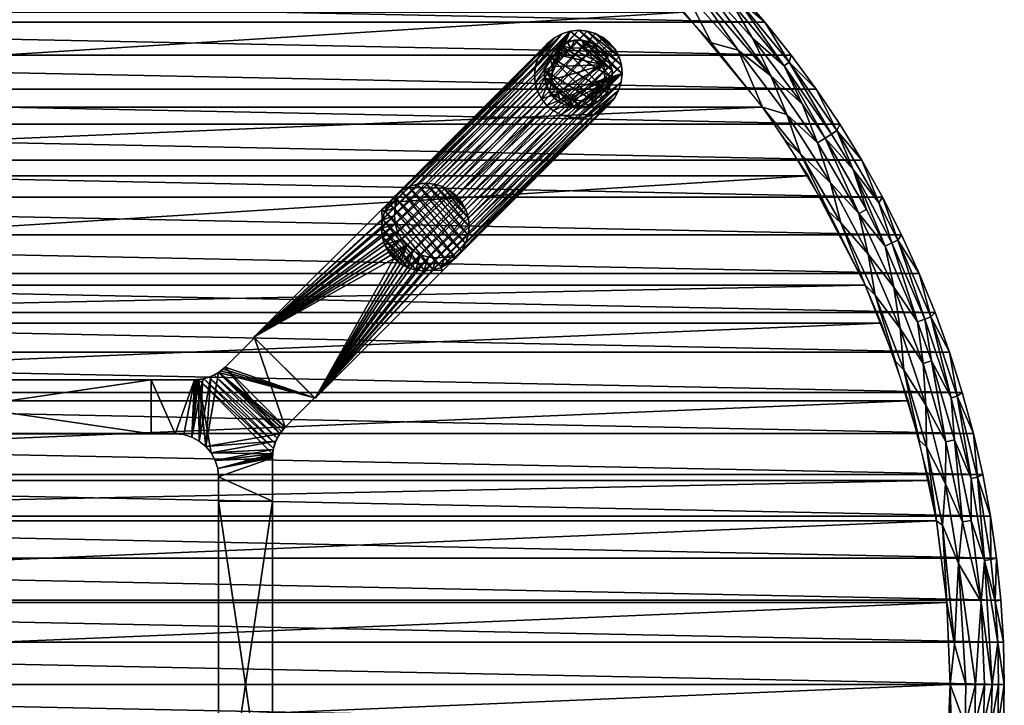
# Model space of a CAD drawing. Header units: inches. Extents: x -24 to 24, y -24 to 24.
# Tile 6 of 7: x 1.2 to 24, y -0.5 to 15.4. Entities that reach past the tile are written whole.
import ezdxf

# ---------------------------------------------------------------- set-up
doc = ezdxf.new("R2010")
doc.units = ezdxf.units.IN
doc.header["$MEASUREMENT"] = 0
for name, color, linetype in [('AFUTL-3-EDPL', 19, 'Continuous'), ('AFUTL-3-GDPL', 19, 'Continuous'), ('AFUTL-3-HWPT', 4, 'Continuous'), ('AFUTL-3-LGWD', 15, 'Continuous'), ('AFUTL-3-TPWD', 15, 'Continuous')]:
    doc.layers.add(name, color=color, linetype=linetype)

msp = doc.modelspace()

# ---------------------------------------------------------------- meshes
at = {"layer": 'AFUTL-3-EDPL'}
mesh = msp.add_polyface(dxfattribs=at)
corners = [(17.024, 16.515, 41.556), (16.896, 16.39, 41.371), (15.631, 17.839, 41.556), (19.065, 14.578, 42.047), (19.644, 13.788, 42.047), (19.02, 14.417, 41.766), (18.402, 13.37, 40.976), (17.219, 14.863, 40.976), (17.836, 14.695, 41.092), (18.968, 13.202, 41.092), (18.168, 14.968, 41.371), (17.68, 15.811, 41.556), (20, 12.75, 41.556), (19.85, 12.654, 41.371), (18.902, 14.327, 41.556), (19.321, 13.448, 41.371), (18.597, 14.096, 41.215), (20.125, 12.829, 41.766), (18.455, 15.343, 42.047), (17.79, 15.91, 41.766), (16.443, 17.482, 42.047), (17.143, 16.797, 42.047), (17.131, 16.618, 41.766), (17.814, 16.083, 42.047), (16.75, 16.248, 41.215), (19.677, 12.544, 41.215), (15.915, 16.252, 40.976), (16.587, 16.091, 41.092), (19.283, 12.292, 41.005), (20.19, 12.975, 42.047), (15.729, 17.95, 41.766)]
mesh.append_faces([[corners[k] for k in face] for face in [(0, 1, 2), (9, 6, 8), (12, 13, 14), (11, 1, 0), (19, 11, 22), (15, 10, 14), (8, 7, 27), (13, 25, 15)]], dxfattribs={"vtx0": -1, "vtx1": -1})
mesh.append_faces([[corners[k] for k in face] for face in [(4, 17, 5), (18, 5, 19), (16, 8, 24), (25, 16, 15), (19, 14, 11), (5, 14, 19), (28, 6, 9), (17, 12, 5), (14, 10, 11), (16, 24, 1), (25, 9, 16), (22, 0, 30)]], dxfattribs={"vtx0": -1, "vtx1": -1, "vtx2": -1})
mesh.append_faces([[corners[k] for k in face] for face in [(15, 16, 10), (5, 12, 14), (21, 19, 22), (22, 11, 0)]], dxfattribs={"vtx0": -1, "vtx2": -1})
mesh.append_faces([[corners[k] for k in face] for face in [(10, 16, 1)]], dxfattribs={"vtx1": -1})
mesh.append_faces([[corners[k] for k in face] for face in [(3, 4, 5), (6, 7, 8), (10, 1, 11), (20, 21, 22), (23, 18, 19), (9, 8, 16), (7, 26, 27), (8, 27, 24), (4, 29, 17), (18, 3, 5), (21, 23, 19)]], dxfattribs={"vtx1": -1, "vtx2": -1})
mesh.append_faces([[corners[k] for k in face] for face in [(13, 15, 14)]], dxfattribs={"vtx2": -1})
mesh = msp.add_polyface(dxfattribs=at)
corners = [(20.81, 11.005, 41.371), (19.85, 12.654, 41.371), (20.501, 11.929, 41.556), (20.629, 10.909, 41.215), (19.974, 11.622, 41.092), (19.677, 12.544, 41.215), (21.18, 11.287, 42.047), (21.623, 10.413, 42.047), (21.533, 10.293, 41.766), (19.283, 12.292, 41.005), (18.968, 13.202, 41.092), (21.444, 9.203, 41.215), (20.85, 9.967, 41.092), (22.03, 9.523, 42.047), (22.296, 8.515, 41.766), (20.702, 12.141, 42.047), (21.098, 11.157, 41.766), (20.125, 12.829, 41.766), (21.991, 8.399, 41.371), (21.238, 10.152, 41.371), (21.399, 10.229, 41.556), (20.215, 10.69, 41.005), (20.19, 12.975, 42.047), (21.014, 9.018, 41.005), (21.589, 8.245, 41.092), (22.157, 8.463, 41.556), (20, 12.75, 41.556), (19.933, 10.958, 40.976), (18.946, 12.588, 40.976), (18.402, 13.37, 40.976), (20.78, 9.252, 40.976)]
mesh.append_faces([[corners[k] for k in face] for face in [(0, 1, 2), (8, 20, 16), (2, 1, 26), (19, 3, 0)]], dxfattribs={"vtx0": -1, "vtx1": -1})
mesh.append_faces([[corners[k] for k in face] for face in [(3, 4, 5), (4, 9, 10), (11, 12, 3), (13, 14, 8), (15, 16, 17), (18, 19, 20), (20, 19, 2), (21, 9, 4), (18, 11, 19), (3, 5, 1), (23, 21, 12), (24, 12, 11), (16, 2, 17), (16, 20, 2), (11, 3, 19), (0, 3, 1), (4, 10, 5), (12, 4, 3), (12, 21, 4), (21, 27, 9), (23, 30, 21)]], dxfattribs={"vtx0": -1, "vtx1": -1, "vtx2": -1})
mesh.append_faces([[corners[k] for k in face] for face in [(8, 25, 20), (6, 8, 16), (17, 2, 26), (9, 28, 29)]], dxfattribs={"vtx0": -1, "vtx2": -1})
mesh.append_faces([[corners[k] for k in face] for face in [(6, 7, 8), (22, 15, 17), (7, 13, 8), (15, 6, 16), (27, 28, 9), (30, 27, 21)]], dxfattribs={"vtx1": -1, "vtx2": -1})
mesh.append_faces([[corners[k] for k in face] for face in [(19, 0, 2)]], dxfattribs={"vtx2": -1})
mesh = msp.add_polyface(dxfattribs=at)
corners = [(21.676, 7.286, 41.005), (21.014, 9.018, 41.005), (21.589, 8.245, 41.092), (22.77, 6.64, 41.556), (23.233, 4.774, 41.556), (22.847, 5.669, 41.371), (22.313, 7.501, 41.371), (22.185, 6.47, 41.092), (22.157, 8.463, 41.556), (21.991, 8.399, 41.371), (21.399, 10.229, 41.556), (23.284, 5.817, 42.047), (23.378, 4.804, 41.766), (22.912, 6.682, 41.766), (23.502, 4.862, 42.047), (22.03, 9.523, 42.047), (22.4, 8.616, 42.047), (22.296, 8.515, 41.766), (20.85, 9.967, 41.092), (22.733, 7.695, 42.047), (23.028, 6.762, 42.047), (22.649, 5.62, 41.215), (22.119, 7.436, 41.215), (22.195, 5.507, 41.005), (21.444, 9.203, 41.215), (21.533, 10.293, 41.766), (23.029, 3.767, 41.215), (22.637, 4.652, 41.092), (21.481, 7.48, 40.976), (20.78, 9.252, 40.976), (22.032, 5.657, 40.976), (22.428, 3.793, 40.976)]
mesh.append_faces([[corners[k] for k in face] for face in [(8, 9, 10), (6, 22, 9)]], dxfattribs={"vtx0": -1, "vtx1": -1})
mesh.append_faces([[corners[k] for k in face] for face in [(0, 1, 2), (3, 4, 5), (5, 6, 3), (7, 0, 2), (11, 12, 13), (2, 1, 18), (3, 6, 8), (19, 13, 17), (21, 22, 6), (21, 7, 22), (23, 0, 7), (22, 24, 9), (17, 8, 25), (17, 3, 8), (13, 3, 17), (13, 4, 3), (12, 4, 13), (26, 21, 5), (5, 21, 6), (22, 2, 24), (7, 2, 22), (27, 7, 21), (27, 23, 7), (0, 28, 1), (23, 30, 0)]], dxfattribs={"vtx0": -1, "vtx1": -1, "vtx2": -1})
mesh.append_faces([[corners[k] for k in face] for face in [(11, 14, 12), (15, 16, 17), (19, 20, 13), (20, 11, 13), (16, 19, 17), (28, 29, 1), (30, 28, 0), (6, 9, 8), (31, 30, 23)]], dxfattribs={"vtx1": -1, "vtx2": -1})
mesh = msp.add_polyface(dxfattribs=at)
corners = [(23.718, 0, 41.556), (23.463, 1.906, 41.371), (23.543, 2.877, 41.556), (23.98, 0.979, 42.047), (23.847, 0.972, 41.766), (23.788, 1.933, 41.766), (23.11, 0, 41.092), (22.849, 0.927, 41.005), (22.939, 2.803, 41.092), (23.54, 0, 41.371), (22.568, 3.692, 41.005), (22.195, 5.507, 41.005), (22.637, 4.652, 41.092), (23.92, 1.956, 42.047), (23.233, 4.774, 41.556), (23.231, 3.8, 41.371), (22.847, 5.669, 41.371), (23.681, 3.899, 42.047), (23.69, 2.895, 41.766), (23.378, 4.804, 41.766), (23.336, 0, 41.215), (23.82, 2.93, 42.047), (23.029, 3.767, 41.215), (22.649, 5.62, 41.215), (24, 0, 42.047), (23.502, 4.862, 42.047), (22.746, 0, 40.976), (22.666, 1.903, 40.976), (22.428, 3.793, 40.976), (23.866, 0, 41.766)]
mesh.append_faces([[corners[k] for k in face] for face in [(1, 15, 2), (5, 2, 18), (29, 0, 4)]], dxfattribs={"vtx0": -1, "vtx1": -1})
mesh.append_faces([[corners[k] for k in face] for face in [(6, 7, 8), (10, 11, 12), (14, 15, 16), (8, 10, 12), (17, 18, 19), (15, 14, 2), (20, 8, 1), (6, 8, 20), (22, 12, 23), (8, 22, 1), (8, 12, 22), (7, 10, 8), (19, 2, 14), (0, 2, 4), (18, 2, 19), (1, 22, 15), (16, 15, 22), (7, 27, 10), (10, 28, 11)]], dxfattribs={"vtx0": -1, "vtx1": -1, "vtx2": -1})
mesh.append_faces([[corners[k] for k in face] for face in [(0, 1, 2), (3, 4, 5), (20, 1, 9), (21, 5, 18)]], dxfattribs={"vtx0": -1, "vtx2": -1})
mesh.append_faces([[corners[k] for k in face] for face in [(9, 1, 0), (13, 3, 5), (17, 21, 18), (5, 4, 2), (3, 24, 4), (21, 13, 5), (25, 17, 19), (26, 27, 7), (27, 28, 10), (29, 4, 24)]], dxfattribs={"vtx1": -1, "vtx2": -1})
mesh = msp.add_polyface(dxfattribs=at)
corners = [(22.746, 0, 40.976), (22.849, 0.927, 41.005), (23.11, 0, 41.092), (23.366, -2.856, 41.371), (23.699, -0.965, 41.556), (23.543, -2.877, 41.556), (23.847, -0.972, 41.766), (23.92, -1.956, 42.047), (23.69, -2.895, 41.766), (22.792, -1.852, 41.005), (23.091, -0.938, 41.092), (22.939, -2.803, 41.092), (23.521, -0.957, 41.371), (24, 0, 42.047), (23.98, -0.979, 42.047), (22.428, -3.793, 40.976), (22.637, -4.652, 41.092), (23.231, -3.8, 41.371), (23.233, -4.774, 41.556), (23.681, -3.899, 42.047), (23.378, -4.804, 41.766), (23.316, -0.948, 41.215), (23.54, 0, 41.371), (23.718, 0, 41.556), (23.866, 0, 41.766), (23.82, -2.93, 42.047), (23.336, 0, 41.215), (23.029, -3.767, 41.215), (22.666, -1.903, 40.976)]
mesh.append_faces([[corners[k] for k in face] for face in [(12, 4, 3), (22, 23, 12), (24, 13, 6), (4, 6, 5), (23, 24, 4), (11, 27, 16), (26, 22, 21), (2, 26, 10), (3, 5, 17)]], dxfattribs={"vtx0": -1, "vtx1": -1})
mesh.append_faces([[corners[k] for k in face] for face in [(0, 1, 2), (6, 7, 8), (9, 10, 11), (9, 11, 15), (17, 5, 18), (8, 19, 20), (10, 21, 11), (0, 10, 9), (5, 6, 8), (5, 8, 18), (18, 8, 20), (21, 12, 27), (11, 21, 27)]], dxfattribs={"vtx0": -1, "vtx1": -1, "vtx2": -1})
mesh.append_faces([[corners[k] for k in face] for face in [(3, 4, 5), (6, 13, 14), (15, 11, 16), (12, 23, 4), (8, 7, 25), (10, 26, 21), (27, 12, 3), (4, 24, 6), (21, 22, 12), (0, 2, 10), (8, 25, 19), (6, 14, 7), (27, 3, 17), (9, 28, 0), (9, 15, 28)]], dxfattribs={"vtx0": -1, "vtx2": -1})
at = {"layer": 'AFUTL-3-GDPL'}
mesh = msp.add_polyface(dxfattribs=at)
corners = [(14.226, 14.92), (13.471, 13.718), (14.725, 14.349, 0.531), (14.556, 13.471), (13.926, 13.549, 0.531), (14.804, 14.556), (13.695, 14.579, 0.531), (13.355, 14.226), (14.52, 13.644, 0.531), (13.718, 14.804), (14.92, 14.049), (14.049, 13.355), (13.527, 14.001, 0.531), (14.274, 14.747, 0.531), (13.718, 13.471, 0.177), (14.694, 13.581, 0.177), (13.471, 14.556, 0.177), (14.804, 14.556, 0.177), (14.556, 14.804, 0.177), (13.718, 14.804, 0.177), (13.394, 13.877, 0.177), (14.397, 13.394, 0.177), (14.92, 14.226, 0.177), (14.226, 14.92, 0.177), (14.881, 13.877, 0.177), (13.355, 14.226, 0.177), (14.049, 13.355, 0.177), (14.755, 14.04, 0.531), (14.235, 13.52, 0.531), (13.537, 14.312, 0.531), (13.471, 14.556), (13.718, 13.471), (14.556, 14.804), (14.804, 13.718), (13.963, 14.738, 0.531), (14.551, 14.606, 0.531), (13.669, 13.724, 0.531), (14.631, 13.754, 0.531), (13.581, 13.581, 0.177), (13.877, 14.881, 0.177), (14.049, 14.92), (14.92, 14.226), (13.355, 14.049), (14.226, 13.355), (14.92, 14.049, 0.177), (14.049, 14.92, 0.177), (13.471, 13.718, 0.177), (14.804, 13.718, 0.177), (14.397, 14.881, 0.177), (13.355, 14.049, 0.177), (14.556, 13.471, 0.177), (14.694, 14.694, 0.177)]
mesh.append_faces([[corners[k] for k in face] for face in [(4, 14, 26), (35, 51, 18), (6, 19, 16), (12, 49, 20), (34, 45, 39), (28, 26, 21), (36, 46, 38), (21, 43, 3), (47, 33, 24), (29, 16, 25), (51, 32, 18), (48, 32, 0), (13, 48, 23), (39, 40, 9), (20, 42, 1), (46, 1, 38), (50, 3, 15), (2, 22, 17), (48, 0, 23), (45, 40, 39), (24, 33, 10), (49, 42, 20), (26, 43, 21), (4, 26, 28), (6, 16, 29), (38, 1, 31), (51, 5, 32), (15, 3, 33), (38, 31, 14), (39, 9, 19), (26, 11, 43), (27, 24, 44), (24, 10, 44), (20, 1, 46), (15, 33, 47), (18, 32, 48), (21, 3, 50), (17, 5, 51)]])
mesh.append_faces([[corners[k] for k in face] for face in [(13, 45, 34), (37, 24, 27), (12, 46, 36), (19, 30, 16), (22, 5, 17), (16, 7, 25), (14, 11, 26), (27, 22, 2), (1, 11, 31), (5, 0, 32), (34, 19, 6), (36, 14, 4), (37, 28, 8), (45, 0, 40), (22, 10, 41), (49, 7, 42), (37, 15, 47), (13, 18, 48), (12, 25, 49), (8, 21, 50), (35, 17, 51)]], dxfattribs={"vtx0": -1})
mesh.append_faces([[corners[k] for k in face] for face in [(33, 9, 10), (30, 3, 7), (42, 11, 1), (27, 28, 37), (41, 0, 5), (2, 4, 27), (9, 33, 30), (8, 15, 37), (10, 40, 41), (7, 43, 42)]], dxfattribs={"vtx0": -1, "vtx1": -1})
mesh.append_faces([[corners[k] for k in face] for face in [(10, 9, 40), (7, 3, 43), (27, 4, 28), (2, 6, 29), (30, 33, 3), (2, 36, 4), (41, 40, 0), (42, 43, 11)]], dxfattribs={"vtx0": -1, "vtx2": -1})
mesh.append_faces([[corners[k] for k in face] for face in [(28, 21, 8), (29, 25, 12), (35, 18, 13), (44, 10, 22), (2, 17, 35), (35, 13, 2), (23, 0, 45), (25, 7, 49)]], dxfattribs={"vtx1": -1})
mesh.append_faces([[corners[k] for k in face] for face in [(29, 12, 2), (12, 36, 2), (13, 34, 2), (34, 6, 2)]], dxfattribs={"vtx1": -1, "vtx2": -1})
mesh.append_faces([[corners[k] for k in face] for face in [(37, 47, 24), (27, 44, 22), (14, 31, 11), (16, 30, 7), (22, 41, 5), (8, 50, 15), (19, 9, 30), (36, 38, 14), (34, 39, 19), (13, 23, 45), (12, 20, 46)]], dxfattribs={"vtx2": -1})
at = {"layer": 'AFUTL-3-HWPT'}
mesh = msp.add_polyface(dxfattribs=at)
corners = [(6.629, 8.043, 40.976), (8.043, 6.629, 40.976), (11.005, 9.591, 40.976), (10.946, 9.65, 40.976), (10.758, 9.596, 40.976), (10.564, 9.578, 40.976), (10.371, 9.598, 40.976), (10.186, 9.655, 40.976), (10.016, 9.746, 40.976), (9.868, 9.868, 40.976), (9.746, 10.016, 40.976), (9.655, 10.186, 40.976), (9.598, 10.371, 40.976), (9.578, 10.564, 40.976), (9.596, 10.758, 40.976), (9.65, 10.946, 40.976), (9.591, 11.005, 40.976), (9.892, 11.306, 38.976), (6.629, 8.043, 38.976), (8.043, 6.629, 38.976), (11.306, 9.892, 38.976), (9.95, 11.247, 38.976), (11.247, 9.95, 38.976), (9.896, 11.059, 38.976), (9.879, 10.865, 38.976), (9.899, 10.672, 38.976), (9.955, 10.487, 38.976), (10.046, 10.317, 38.976), (10.168, 10.168, 38.976), (10.317, 10.046, 38.976), (10.487, 9.955, 38.976), (10.672, 9.899, 38.976), (10.865, 9.879, 38.976), (11.059, 9.896, 38.976)]
mesh.append_faces([[corners[k] for k in face] for face in [(16, 18, 0), (19, 2, 1), (16, 21, 17), (20, 3, 2), (23, 15, 14), (24, 14, 13), (25, 13, 12), (26, 12, 11), (27, 11, 10), (28, 10, 9), (28, 8, 29), (29, 7, 30), (30, 6, 31), (31, 5, 32), (32, 4, 33), (33, 3, 22), (1, 18, 19)]], dxfattribs={"vtx0": -1})
mesh.append_faces([[corners[k] for k in face] for face in [(1, 9, 0), (2, 4, 1), (17, 23, 18), (18, 28, 19)]], dxfattribs={"vtx0": -1, "vtx1": -1})
mesh.append_faces([[corners[k] for k in face] for face in [(0, 9, 10), (0, 10, 11), (1, 4, 5), (1, 5, 6), (1, 7, 8), (1, 8, 9), (0, 12, 13), (0, 13, 14), (14, 16, 0), (18, 23, 24), (18, 24, 25), (18, 26, 27), (18, 27, 28), (19, 28, 29), (19, 29, 30), (19, 31, 32), (19, 32, 33), (33, 20, 19)]], dxfattribs={"vtx0": -1, "vtx2": -1})
mesh.append_faces([[corners[k] for k in face] for face in [(15, 16, 14), (17, 18, 16), (20, 2, 19), (15, 21, 16), (22, 3, 20), (22, 20, 33), (21, 15, 23), (23, 14, 24), (24, 13, 25), (25, 12, 26), (26, 11, 27), (27, 10, 28), (0, 18, 1)]], dxfattribs={"vtx1": -1})
mesh.append_faces([[corners[k] for k in face] for face in [(6, 7, 1), (11, 12, 0), (25, 26, 18), (30, 31, 19)]], dxfattribs={"vtx1": -1, "vtx2": -1})
mesh.append_faces([[corners[k] for k in face] for face in [(2, 3, 4), (17, 21, 23), (28, 9, 8), (29, 8, 7), (30, 7, 6), (31, 6, 5), (32, 5, 4), (33, 4, 3)]], dxfattribs={"vtx2": -1})
mesh = msp.add_polyface(dxfattribs=at)
corners = [(6.64, 8.032, 40.976), (6.64, 8.032, 39.008), (5.959, 7.351, 38.986), (5.959, 7.351, 40.976), (8.032, 6.64, 39.008), (8.032, 6.64, 40.976), (7.351, 5.959, 40.976), (7.351, 5.959, 38.986), (4.25, 7.058, 38.976), (4.25, 7.058, 40.976), (5.252, 7.058, 40.976), (5.252, 7.058, 38.976), (4.25, 5.808, 38.976), (4.25, 5.808, 40.976), (5.447, 7.077, 40.976), (5.634, 7.134, 40.976), (5.807, 7.226, 40.976), (5.913, 7.307, 38.984), (5.864, 7.267, 38.983), (5.812, 7.23, 38.981), (5.704, 7.166, 38.979), (5.587, 7.116, 38.977), (5.466, 7.081, 38.977), (5.344, 7.062, 38.976), (5.313, 7.06, 38.976), (5.282, 7.058, 38.976), (7.226, 5.807, 40.976), (7.134, 5.634, 40.976), (7.077, 5.447, 40.976), (7.058, 5.252, 40.976), (7.058, 5.252, 38.976), (7.058, 5.282, 38.976), (7.06, 5.313, 38.976), (7.062, 5.344, 38.976), (7.081, 5.466, 38.977), (7.116, 5.587, 38.977), (7.166, 5.704, 38.979), (7.23, 5.812, 38.981), (7.267, 5.864, 38.983), (7.307, 5.913, 38.984), (4.808, 5.808, 38.976), (4.808, 5.808, 40.976), (5.003, 5.789, 40.976), (5.191, 5.732, 40.976), (5.363, 5.639, 40.976), (5.515, 5.515, 40.976), (5.639, 5.363, 40.976), (5.732, 5.191, 40.976), (5.789, 5.003, 40.976), (5.808, 4.808, 40.976), (5.808, 4.25, 40.976), (7.058, 4.25, 40.976), (7.058, 4.25, 38.976), (5.003, 5.789, 38.976), (5.191, 5.732, 38.976), (5.363, 5.639, 38.976), (5.515, 5.515, 38.976), (5.639, 5.363, 38.976), (5.732, 5.191, 38.976), (5.789, 5.003, 38.976), (5.808, 4.808, 38.976), (5.808, 4.25, 38.976)]
mesh.append_faces([[corners[k] for k in face] for face in [(1, 5, 4), (9, 12, 13), (41, 9, 13), (30, 51, 52), (59, 49, 48), (58, 48, 47), (57, 47, 46), (56, 46, 45), (55, 45, 44), (54, 44, 43), (53, 43, 42), (60, 52, 61), (52, 50, 61)]], dxfattribs={"vtx0": -1})
mesh.append_faces([[corners[k] for k in face] for face in [(4, 6, 7), (8, 10, 11), (14, 23, 10), (15, 21, 14), (21, 15, 20), (20, 16, 19), (19, 16, 18), (18, 3, 17), (17, 3, 2), (26, 38, 6), (27, 36, 26), (36, 27, 35), (35, 28, 34), (34, 28, 33), (33, 29, 32), (32, 29, 31), (31, 29, 30), (13, 40, 41), (6, 3, 26), (45, 15, 44), (44, 14, 43), (43, 10, 42), (42, 10, 41), (26, 45, 27), (27, 46, 28), (28, 47, 29), (60, 49, 59), (61, 49, 60), (33, 23, 34), (34, 22, 35), (35, 21, 36), (36, 20, 37), (25, 54, 11), (54, 23, 55), (55, 23, 56), (56, 23, 57), (57, 33, 58), (58, 33, 59), (59, 30, 60), (2, 4, 17), (17, 4, 18), (18, 4, 19)]], dxfattribs={"vtx0": -1, "vtx1": -1})
mesh.append_faces([[corners[k] for k in face] for face in [(26, 16, 45), (57, 23, 33)]], dxfattribs={"vtx0": -1, "vtx1": -1, "vtx2": -1})
mesh.append_faces([[corners[k] for k in face] for face in [(3, 1, 2), (10, 23, 24), (10, 24, 25), (14, 21, 22), (14, 22, 23), (20, 15, 16), (18, 16, 3), (6, 38, 39), (6, 39, 7), (26, 36, 37), (26, 37, 38), (35, 27, 28), (33, 28, 29), (6, 0, 3), (26, 3, 16), (45, 16, 15), (44, 15, 14), (43, 14, 10), (41, 10, 9), (27, 45, 46), (28, 46, 47), (29, 47, 48), (29, 48, 49), (49, 51, 29), (40, 42, 41), (34, 23, 22), (35, 22, 21), (36, 21, 20), (37, 20, 19), (11, 54, 53), (11, 53, 40), (54, 24, 23), (59, 33, 32), (59, 32, 31), (60, 30, 52), (40, 8, 11), (19, 4, 7), (19, 7, 39), (19, 38, 37)]], dxfattribs={"vtx0": -1, "vtx2": -1})
mesh.append_faces([[corners[k] for k in face] for face in [(0, 1, 3), (5, 6, 4), (9, 10, 8), (0, 5, 1), (8, 12, 9), (12, 40, 13), (5, 0, 6), (50, 51, 49), (59, 48, 58), (58, 47, 57), (57, 46, 56), (56, 45, 55), (55, 44, 54), (54, 43, 53), (53, 42, 40), (50, 49, 61), (12, 8, 40), (1, 4, 2), (51, 50, 52)]], dxfattribs={"vtx1": -1})
mesh.append_faces([[corners[k] for k in face] for face in [(25, 11, 10), (29, 51, 30), (25, 24, 54), (31, 30, 59), (39, 38, 19)]], dxfattribs={"vtx1": -1, "vtx2": -1})
mesh = msp.add_polyface(dxfattribs=at)
corners = [(-4.25, 5.808, 38.976), (-4.25, 7.058, 38.976), (4.25, 7.058, 38.976), (4.25, 5.808, 38.976), (4.25, 5.808, 40.976), (-4.25, 5.808, 40.976), (4.25, 7.058, 40.976), (-4.25, 7.058, 40.976)]
mesh.append_faces([[corners[k] for k in face] for face in [(3, 1, 2), (5, 3, 4), (2, 4, 3), (1, 6, 2), (5, 6, 7), (0, 7, 1)]], dxfattribs={"vtx0": -1})
mesh.append_faces([[corners[k] for k in face] for face in [(0, 1, 3), (0, 3, 5), (6, 4, 2), (7, 6, 1), (4, 6, 5), (5, 7, 0)]], dxfattribs={"vtx1": -1})
mesh = msp.add_polyface(dxfattribs=at)
corners = [(5.808, 4.25, 38.976), (7.058, 4.25, 38.976), (7.058, -4.25, 38.976), (5.808, -4.25, 38.976), (7.058, 4.25, 40.976), (7.058, -4.25, 40.976), (5.808, -4.25, 40.976), (5.808, 4.25, 40.976)]
mesh.append_faces([[corners[k] for k in face] for face in [(3, 1, 2), (1, 5, 2), (6, 2, 5), (3, 7, 0), (5, 7, 6), (0, 4, 1)]], dxfattribs={"vtx0": -1})
mesh.append_faces([[corners[k] for k in face] for face in [(0, 1, 3), (4, 5, 1), (3, 2, 6), (6, 7, 3), (4, 7, 5), (7, 4, 0)]], dxfattribs={"vtx1": -1})
at = {"layer": 'AFUTL-3-LGWD'}
mesh = msp.add_polyface(dxfattribs=at)
corners = [(13.412, 13.412, 0.098), (13.564, 13.287, 0.098), (13.739, 13.195, 0.098), (13.928, 13.14, 0.098), (14.126, 13.122, 0.098), (14.324, 13.144, 0.098), (14.516, 13.204, 0.098), (14.692, 13.3, 0.098), (14.847, 13.427, 0.098), (14.975, 13.583, 0.098), (15.071, 13.759, 0.098), (15.131, 13.95, 0.098), (15.153, 14.149, 0.098), (15.135, 14.346, 0.098), (15.08, 14.536, 0.098), (14.988, 14.711, 0.098), (14.863, 14.863, 0.098), (14.711, 14.988, 0.098), (14.536, 15.08, 0.098), (14.346, 15.135, 0.098), (14.149, 15.153, 0.098), (13.95, 15.131, 0.098), (13.759, 15.071, 0.098), (13.583, 14.975, 0.098), (13.427, 14.847, 0.098), (13.3, 14.692, 0.098), (13.204, 14.516, 0.098), (13.144, 14.324, 0.098), (13.122, 14.126, 0.098), (13.14, 13.928, 0.098), (13.195, 13.739, 0.098), (13.287, 13.564, 0.098), (11.32, 11.32, 40.972), (11.444, 11.167, 40.972), (11.536, 10.993, 40.972), (11.592, 10.803, 40.972), (11.609, 10.605, 40.972), (11.588, 10.407, 40.972), (11.528, 10.216, 40.972), (11.432, 10.039, 40.972), (11.304, 9.884, 40.972), (11.149, 9.756, 40.972), (10.972, 9.66, 40.972), (10.781, 9.601, 40.972), (10.583, 9.579, 40.972), (10.385, 9.596, 40.972), (10.195, 9.652, 40.972), (10.021, 9.744, 40.972), (9.868, 9.868, 40.972), (9.744, 10.021, 40.972), (9.652, 10.195, 40.972), (9.596, 10.385, 40.972), (9.579, 10.583, 40.972), (9.601, 10.781, 40.972), (9.66, 10.972, 40.972), (9.756, 11.149, 40.972), (9.884, 11.304, 40.972), (10.039, 11.432, 40.972), (10.216, 11.528, 40.972), (10.407, 11.588, 40.972), (10.605, 11.609, 40.972), (10.803, 11.592, 40.972), (10.993, 11.536, 40.972), (11.167, 11.444, 40.972)]
mesh.append_faces([[corners[k] for k in face] for face in [(0, 47, 48), (46, 1, 2), (44, 3, 4), (42, 5, 6), (40, 7, 8), (38, 9, 10), (36, 11, 12), (34, 13, 14), (32, 15, 16), (63, 18, 62), (61, 20, 60), (59, 22, 58), (57, 24, 56), (55, 26, 54), (53, 28, 52), (51, 30, 50), (47, 49, 48), (23, 25, 24), (15, 17, 16), (7, 9, 8)]], dxfattribs={"vtx0": -1})
mesh.append_faces([[corners[k] for k in face] for face in [(1, 47, 0), (47, 1, 46), (45, 3, 44), (43, 5, 42), (41, 7, 40), (39, 9, 38), (37, 11, 36), (35, 13, 34), (33, 15, 32), (32, 17, 63), (62, 19, 61), (60, 21, 59), (58, 23, 57), (56, 25, 55), (54, 27, 53), (52, 29, 51), (50, 31, 49), (33, 63, 34), (34, 62, 35), (35, 61, 36), (36, 60, 37), (37, 59, 38), (38, 58, 39), (39, 57, 40), (40, 56, 41), (41, 55, 42), (42, 54, 43), (43, 53, 44), (44, 52, 45), (45, 51, 46), (46, 50, 47), (21, 27, 22), (22, 26, 23), (12, 20, 13), (13, 19, 14), (14, 18, 15), (11, 4, 12), (4, 11, 5), (5, 10, 6), (6, 9, 7)]], dxfattribs={"vtx0": -1, "vtx1": -1})
mesh.append_faces([[corners[k] for k in face] for face in [(12, 31, 21)]], dxfattribs={"vtx0": -1, "vtx1": -1, "vtx2": -1})
mesh.append_faces([[corners[k] for k in face] for face in [(45, 2, 3), (43, 4, 5), (41, 6, 7), (39, 8, 9), (37, 10, 11), (35, 12, 13), (33, 14, 15), (63, 17, 18), (61, 19, 20), (59, 21, 22), (57, 23, 24), (55, 25, 26), (53, 27, 28), (51, 29, 30), (49, 31, 0), (34, 63, 62), (35, 62, 61), (36, 61, 60), (37, 60, 59), (38, 59, 58), (39, 58, 57), (40, 57, 56), (41, 56, 55), (42, 55, 54), (43, 54, 53), (44, 53, 52), (45, 52, 51), (46, 51, 50), (47, 50, 49), (12, 0, 31), (21, 31, 30), (21, 30, 29), (21, 28, 27), (22, 27, 26), (23, 26, 25), (13, 20, 19), (14, 19, 18), (15, 18, 17), (12, 4, 3), (12, 3, 2), (5, 11, 10), (6, 10, 9)]], dxfattribs={"vtx0": -1, "vtx2": -1})
mesh.append_faces([[corners[k] for k in face] for face in [(46, 2, 45), (44, 4, 43), (42, 6, 41), (40, 8, 39), (38, 10, 37), (36, 12, 35), (34, 14, 33), (32, 63, 33)]], dxfattribs={"vtx1": -1})
mesh.append_faces([[corners[k] for k in face] for face in [(1, 0, 12), (29, 28, 21), (21, 20, 12), (2, 1, 12)]], dxfattribs={"vtx1": -1, "vtx2": -1})
mesh.append_faces([[corners[k] for k in face] for face in [(0, 48, 49), (32, 16, 17), (62, 18, 19), (60, 20, 21), (58, 22, 23), (56, 24, 25), (54, 26, 27), (52, 28, 29), (50, 30, 31)]], dxfattribs={"vtx2": -1})
at = {"layer": 'AFUTL-3-TPWD'}
mesh = msp.add_polyface(dxfattribs=at)
corners = [(-22.746, 0, 40.976), (-0.476, 22.741, 40.976), (0.476, -22.741, 40.976), (22.746, 0, 40.976), (-22.03, 9.523, 42.047), (0.49, 23.995, 42.047), (-0.49, -23.995, 42.047), (22.03, 9.523, 42.047), (-18.402, 13.37, 40.976), (18.402, -13.37, 40.976), (-18.402, -13.37, 40.976), (18.402, 13.37, 40.976), (-11.716, 20.946, 42.047), (11.716, -20.946, 42.047), (11.716, 20.946, 42.047), (-11.716, -20.946, 42.047), (-23.92, -1.956, 42.047), (23.92, -1.956, 42.047), (-8.814, -20.969, 40.976), (8.814, 20.969, 40.976), (8.814, -20.969, 40.976), (-8.814, 20.969, 40.976), (22.03, -9.523, 42.047), (-22.03, -9.523, 42.047), (-21.775, 6.574, 40.976), (21.775, -6.574, 40.976), (-21.775, -6.574, 40.976), (21.775, 6.574, 40.976), (-16.443, -17.482, 42.047), (16.443, 17.482, 42.047), (16.443, -17.482, 42.047), (-16.443, 17.482, 42.047), (13.752, 18.118, 40.976), (-13.752, -18.118, 40.976), (13.752, -18.118, 40.976), (-13.752, 18.118, 40.976), (4.382, -23.597, 42.047), (-4.382, 23.597, 42.047), (-8.157, -22.571, 42.047), (8.157, 22.571, 42.047), (8.157, -22.571, 42.047), (-8.157, 22.571, 42.047), (-23.92, 1.956, 42.047), (23.92, 1.956, 42.047), (-4.382, -23.597, 42.047), (4.382, 23.597, 42.047), (-23.502, 4.862, 42.047), (23.502, -4.862, 42.047), (23.502, 4.862, 42.047), (-23.502, -4.862, 42.047), (14.186, 19.359, 42.047), (-14.186, -19.359, 42.047), (-14.186, 19.359, 42.047), (14.186, -19.359, 42.047), (18.455, 15.343, 42.047), (-18.455, -15.343, 42.047), (18.455, -15.343, 42.047), (-18.455, 15.343, 42.047), (22.428, 3.793, 40.976), (-22.428, -3.793, 40.976), (-22.428, 3.793, 40.976), (22.428, -3.793, 40.976), (-6.117, 21.908, 40.976), (6.117, -21.908, 40.976), (-6.117, -21.908, 40.976), (6.117, 21.908, 40.976), (16.581, -15.571, 40.976), (-16.581, 15.571, 40.976), (16.581, 15.571, 40.976), (-16.581, -15.571, 40.976), (21.18, -11.287, 42.047), (-21.18, 11.287, 42.047), (21.18, 11.287, 42.047), (-21.18, -11.287, 42.047), (23.028, -6.762, 42.047), (-23.028, 6.762, 42.047), (-23.028, -6.762, 42.047), (23.028, 6.762, 42.047), (24, 0, 42.047), (-24, 0, 42.047), (20.19, -12.975, 42.047), (-20.19, 12.975, 42.047), (-20.19, -12.975, 42.047), (20.19, 12.975, 42.047), (-9.97, 21.831, 42.047), (9.97, -21.831, 42.047), (9.97, 21.831, 42.047), (-9.97, -21.831, 42.047), (-1.428, -22.701, 40.976), (1.428, 22.701, 40.976), (19.456, 11.783, 40.976), (-19.456, -11.783, 40.976), (19.456, -11.783, 40.976), (-19.456, 11.783, 40.976), (-10.538, -20.158, 40.976), (10.538, 20.158, 40.976), (-10.538, 20.158, 40.976), (10.538, -20.158, 40.976), (-21.149, 8.373, 40.976), (21.149, -8.373, 40.976), (21.149, 8.373, 40.976), (-21.149, -8.373, 40.976), (4.262, -22.343, 40.976), (-4.262, 22.343, 40.976), (4.262, 22.343, 40.976), (-4.262, -22.343, 40.976), (-22.666, 1.903, 40.976), (22.666, -1.903, 40.976), (-22.666, -1.903, 40.976), (22.666, 1.903, 40.976), (14.964, 18.764, 42.047), (-14.964, -18.764, 42.047), (14.964, -18.764, 42.047), (-14.964, 18.764, 42.047), (0.49, -23.995, 42.047), (-0.49, 23.995, 42.047), (-1.468, -23.955, 42.047), (1.468, 23.955, 42.047), (-1.468, 23.955, 42.047), (1.468, -23.955, 42.047), (19.065, 14.578, 42.047), (-19.065, -14.578, 42.047), (19.065, -14.578, 42.047), (-19.065, 14.578, 42.047), (5.34, 23.398, 42.047), (-5.34, -23.398, 42.047), (5.34, -23.398, 42.047), (-5.34, 23.398, 42.047), (19.644, 13.788, 42.047), (-19.644, -13.788, 42.047), (19.644, -13.788, 42.047), (-19.644, 13.788, 42.047), (-2.444, -23.875, 42.047), (2.444, 23.875, 42.047), (-2.444, 23.875, 42.047), (2.444, -23.875, 42.047), (-17.143, -16.797, 42.047), (17.143, 16.797, 42.047), (17.143, -16.797, 42.047), (-17.143, 16.797, 42.047), (23.82, -2.93, 42.047), (-23.82, 2.93, 42.047), (23.82, 2.93, 42.047), (-23.82, -2.93, 42.047), (13.385, -19.921, 42.047), (-13.385, 19.921, 42.047), (13.385, 19.921, 42.047), (-13.385, -19.921, 42.047), (22.4, 8.616, 42.047), (-22.4, -8.616, 42.047), (-22.4, 8.616, 42.047), (22.4, -8.616, 42.047), (-9.071, -22.22, 42.047), (9.071, 22.22, 42.047), (-9.071, 22.22, 42.047), (9.071, -22.22, 42.047), (-21.623, -10.413, 42.047), (21.623, 10.413, 42.047), (21.623, -10.413, 42.047), (-21.623, 10.413, 42.047), (6.29, 23.161, 42.047), (-6.29, -23.161, 42.047), (-6.29, 23.161, 42.047), (6.29, -23.161, 42.047), (-17.814, 16.083, 42.047), (17.814, -16.083, 42.047), (-17.814, -16.083, 42.047), (17.814, 16.083, 42.047), (-7.23, 22.885, 42.047), (7.23, -22.885, 42.047), (-7.23, -22.885, 42.047), (7.23, 22.885, 42.047), (20.702, 12.141, 42.047), (-20.702, -12.141, 42.047), (-20.702, 12.141, 42.047), (20.702, -12.141, 42.047), (22.733, 7.695, 42.047), (-22.733, -7.695, 42.047), (-22.733, 7.695, 42.047), (22.733, -7.695, 42.047), (15.717, -18.138, 42.047), (-15.717, 18.138, 42.047), (15.717, 18.138, 42.047), (-15.717, -18.138, 42.047), (10.852, -21.406, 42.047), (-10.852, 21.406, 42.047), (10.852, 21.406, 42.047), (-10.852, -21.406, 42.047), (23.284, 5.817, 42.047), (-23.284, -5.817, 42.047), (23.284, -5.817, 42.047), (-23.284, 5.817, 42.047), (23.98, 0.979, 42.047), (-23.98, -0.979, 42.047), (23.98, -0.979, 42.047), (-23.98, 0.979, 42.047), (12.561, -20.451, 42.047), (-12.561, 20.451, 42.047), (12.561, 20.451, 42.047), (-12.561, -20.451, 42.047), (-23.681, -3.899, 42.047), (23.681, 3.899, 42.047), (-23.681, 3.899, 42.047), (23.681, -3.899, 42.047), (-3.416, 23.756, 42.047), (3.416, -23.756, 42.047), (-3.416, -23.756, 42.047), (3.416, 23.756, 42.047), (1.428, -22.701, 40.976), (-1.428, 22.701, 40.976), (11.373, 19.699, 40.976), (-11.373, -19.699, 40.976), (-11.373, 19.699, 40.976), (11.373, -19.699, 40.976), (-20.78, 9.252, 40.976), (20.78, -9.252, 40.976), (20.78, 9.252, 40.976), (-20.78, -9.252, 40.976), (-15.915, 16.252, 40.976), (15.915, -16.252, 40.976), (15.915, 16.252, 40.976), (-15.915, -16.252, 40.976), (-15.22, 16.904, 40.976), (15.22, -16.904, 40.976), (15.22, 16.904, 40.976), (-15.22, -16.904, 40.976), (-3.323, 22.502, 40.976), (3.323, -22.502, 40.976), (3.323, 22.502, 40.976), (-3.323, -22.502, 40.976), (12.188, 19.205, 40.976), (-12.188, -19.205, 40.976), (-12.188, 19.205, 40.976), (12.188, -19.205, 40.976), (7.929, -21.32, 40.976), (-7.929, 21.32, 40.976), (7.929, 21.32, 40.976), (-7.929, -21.32, 40.976), (-22.249, 4.729, 40.976), (22.249, -4.729, 40.976), (22.249, 4.729, 40.976), (-22.249, -4.729, 40.976), (14.499, 17.526, 40.976)]
mesh.append_faces([[corners[k] for k in face] for face in [(114, 116, 6), (115, 117, 5), (88, 208, 2), (89, 209, 1)]], dxfattribs={"vtx0": -1})
mesh.append_faces([[corners[k] for k in face] for face in [(224, 222, 242), (225, 223, 33), (80, 82, 130), (81, 83, 131), (217, 215, 91), (216, 214, 90), (84, 86, 154), (85, 87, 155), (75, 77, 178), (74, 76, 179), (108, 107, 59), (109, 106, 58), (180, 183, 112), (181, 182, 113), (32, 35, 230), (33, 34, 231), (169, 170, 163), (168, 171, 162), (193, 194, 79), (205, 206, 135), (204, 207, 134), (141, 142, 202), (140, 143, 203), (197, 198, 12), (196, 199, 13), (165, 166, 138), (164, 167, 139), (240, 238, 27), (241, 239, 26), (237, 234, 64), (236, 235, 65), (11, 8, 68), (10, 9, 69), (22, 23, 158), (4, 7, 159), (47, 49, 190), (46, 48, 191), (79, 78, 195), (70, 73, 175), (71, 72, 174), (185, 186, 84), (184, 187, 85), (229, 208, 88), (228, 209, 89), (90, 93, 11), (91, 92, 10), (94, 97, 18), (95, 96, 19), (27, 24, 100), (26, 25, 101), (65, 62, 104), (64, 63, 105), (0, 3, 108), (3, 0, 109), (112, 111, 53), (113, 110, 52), (118, 117, 115), (119, 116, 114), (122, 121, 56), (123, 120, 57), (126, 125, 36), (127, 124, 37), (130, 129, 122), (131, 128, 123), (134, 133, 118), (135, 132, 119), (138, 136, 30), (139, 137, 31), (17, 16, 140), (42, 43, 141), (53, 51, 144), (52, 50, 145), (150, 148, 4), (151, 149, 22), (154, 153, 41), (155, 152, 40), (158, 156, 70), (159, 157, 71), (162, 160, 127), (163, 161, 126), (57, 54, 164), (56, 55, 165), (41, 39, 168), (40, 38, 169), (174, 172, 81), (175, 173, 80), (178, 176, 150), (179, 177, 151), (30, 28, 180), (31, 29, 181), (13, 15, 184), (12, 14, 185), (190, 189, 74), (191, 188, 75), (194, 193, 17), (195, 192, 42), (144, 147, 196), (145, 146, 197), (202, 201, 46), (203, 200, 47), (37, 45, 204), (36, 44, 205), (210, 212, 95), (211, 213, 94), (100, 98, 216), (101, 99, 217), (68, 67, 220), (69, 66, 221), (220, 218, 224), (221, 219, 225), (104, 103, 228), (105, 102, 229), (230, 232, 210), (231, 233, 211), (19, 21, 236), (18, 20, 237), (58, 60, 240), (59, 61, 241), (242, 35, 32)]], dxfattribs={"vtx0": -1, "vtx1": -1})
mesh.append_faces([[corners[k] for k in face] for face in [(90, 214, 93), (91, 215, 92), (131, 83, 128), (130, 82, 129), (178, 77, 176), (33, 223, 34), (242, 222, 35), (229, 227, 208), (228, 226, 209), (179, 76, 177), (58, 106, 60), (59, 107, 61), (112, 183, 111), (113, 182, 110), (231, 34, 233), (230, 35, 232), (163, 170, 161), (162, 171, 160), (155, 87, 152), (154, 86, 153), (195, 78, 192), (202, 142, 201), (203, 143, 200), (12, 198, 14), (13, 199, 15), (139, 167, 137), (138, 166, 136), (27, 238, 24), (26, 239, 25), (65, 235, 62), (64, 234, 63), (69, 9, 66), (68, 8, 67), (159, 7, 157), (158, 23, 156), (190, 49, 189), (191, 48, 188), (79, 194, 78), (175, 73, 173), (174, 72, 172), (84, 186, 86), (85, 187, 87), (10, 92, 9), (11, 93, 8), (19, 96, 21), (18, 97, 20), (100, 24, 98), (101, 25, 99), (105, 63, 102), (104, 62, 103), (109, 0, 106), (108, 3, 107), (52, 110, 50), (53, 111, 51), (135, 206, 132), (134, 207, 133), (57, 120, 54), (56, 121, 55), (37, 124, 45), (36, 125, 44), (123, 128, 120), (122, 129, 121), (119, 132, 116), (118, 133, 117), (30, 136, 28), (31, 137, 29), (141, 43, 142), (140, 16, 143), (145, 50, 146), (144, 51, 147), (4, 148, 7), (22, 149, 23), (40, 152, 38), (41, 153, 39), (70, 156, 73), (71, 157, 72), (127, 160, 124), (126, 161, 125), (165, 55, 166), (164, 54, 167), (169, 38, 170), (168, 39, 171), (81, 172, 83), (80, 173, 82), (150, 176, 148), (151, 177, 149), (181, 29, 182), (180, 28, 183), (185, 14, 186), (184, 15, 187), (75, 188, 77), (74, 189, 76), (42, 192, 43), (17, 193, 16), (197, 146, 198), (196, 147, 199), (47, 200, 49), (46, 201, 48), (205, 44, 206), (204, 45, 207), (95, 212, 96), (94, 213, 97), (216, 98, 214), (217, 99, 215), (220, 67, 218), (221, 66, 219), (224, 218, 222), (225, 219, 223), (228, 103, 226), (229, 102, 227), (210, 232, 212), (211, 233, 213), (237, 20, 234), (236, 21, 235), (240, 60, 238), (241, 61, 239)]], dxfattribs={"vtx0": -1, "vtx2": -1})

doc.saveas('drawing.dxf')
